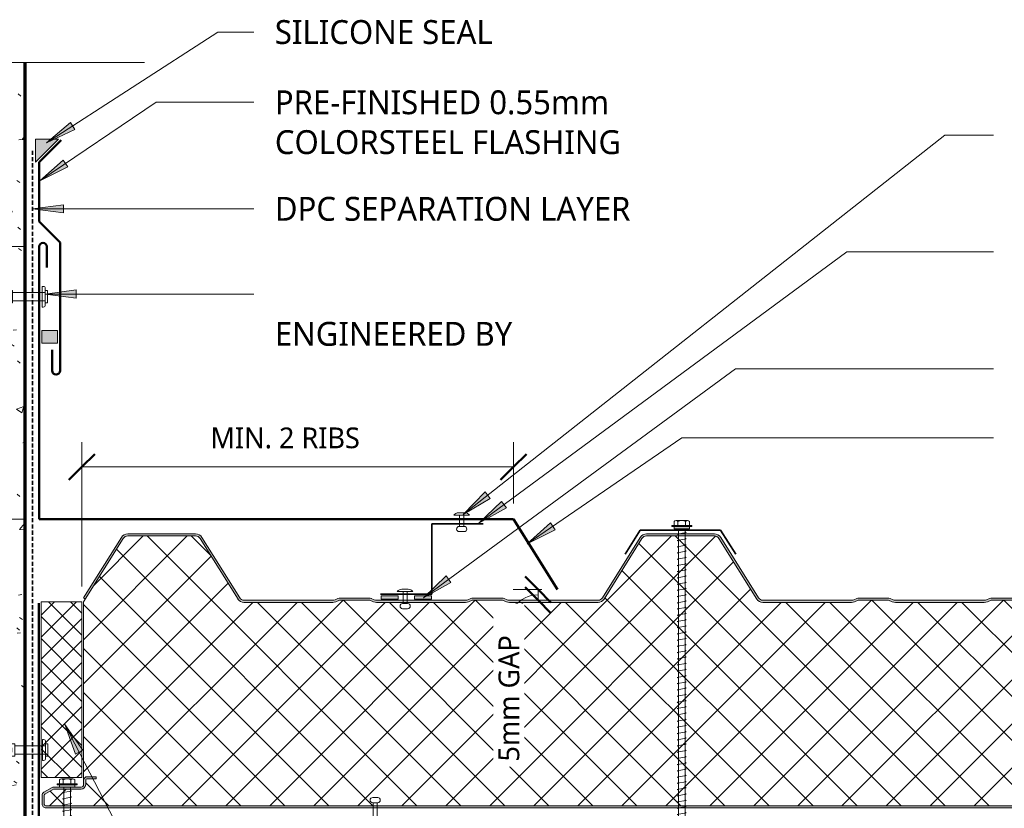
# Model space of a CAD drawing. Header units: millimetres. Extents: x -420 to 969, y -19 to 637.
# Tile 3 of 4: x -180 to 295, y 257 to 637. Entities that reach past the tile are written whole.
import ezdxf

# ---------------------------------------------------------------- set-up
doc = ezdxf.new("R2010")
doc.units = ezdxf.units.MM
doc.linetypes.add('Dash Short', pattern=[3, 2, -1])
for name, color, linetype, lineweight in [('A-ANNO-DIMS', 211, 'Continuous', 9), ('A-ANNO-DIMS-5', 211, 'Continuous', 9), ('A-DETL', 90, 'Continuous', 13), ('A-DETL-GENF', 92, 'Continuous', 13), ('A-DETL-THIN', 151, 'Continuous', 13), ('G-ANNO-TEXT', 231, 'Continuous', 9)]:
    doc.layers.add(name, color=color, linetype=linetype, lineweight=lineweight)
doc.styles.add('Yu Gothic', font='Yu Gothic.ttf', dxfattribs={"height": 11.5})
doc.styles.add('Yu Gothic_1', font='Yu Gothic.ttf', dxfattribs={"height": 10})
doc.dimstyles.new('Diagonal', dxfattribs={"dimscale": 304.8, "dimtxt": 11.609035, "dimasz": 0.04101, "dimexe": 0.03937, "dimexo": 0.024606, "dimgap": 0.024606, "dimtad": 1, "dimdec": 0, "dimzin": 0, "dimdsep": 46, "dimtxsty": 'Yu Gothic_1', "dimblk1": 'OBLIQUE', "dimblk2": 'OBLIQUE', "dimsah": 1, "dimcen": 0.09, "dimazin": 0, "dimtfac": 1, "dimtdec": 4, "dimtix": 1, "dimtmove": 0, "dimatfit": 3, "dimfxl": 1, "dimtvp": 1, "dimtfill": 1, "dimtolj": 1, "dimtzin": 0, "dimarcsym": 2})
doc.dimstyles.new('Diagonal_1', dxfattribs={"dimscale": 304.8, "dimtxt": 11.609035, "dimasz": 0.04101, "dimexe": 0.03937, "dimexo": 0.024606, "dimgap": 0.024606, "dimtad": 1, "dimdec": 0, "dimzin": 0, "dimdsep": 46, "dimtxsty": 'Yu Gothic_1', "dimblk1": 'OBLIQUE', "dimblk2": 'OBLIQUE', "dimsah": 1, "dimcen": 0.09, "dimazin": 0, "dimtfac": 1, "dimtdec": 4, "dimtix": 1, "dimtmove": 2, "dimatfit": 3, "dimfxl": 1, "dimtvp": 1, "dimtfill": 1, "dimtolj": 1, "dimtzin": 0, "dimarcsym": 2})
doc.dimstyles.new('Diagonal_2', dxfattribs={"dimscale": 304.8, "dimtxt": 11.609035, "dimasz": 0.04101, "dimexe": 0.03937, "dimexo": 0.024606, "dimgap": 0.024606, "dimtad": 1, "dimdec": 0, "dimzin": 0, "dimdsep": 46, "dimtxsty": 'Yu Gothic_1', "dimblk1": 'OBLIQUE', "dimblk2": 'OBLIQUE', "dimsah": 1, "dimcen": 0.09, "dimazin": 0, "dimtfac": 1, "dimtdec": 4, "dimtix": 1, "dimtmove": 1, "dimatfit": 3, "dimfxl": 1, "dimtvp": 1, "dimtfill": 1, "dimtolj": 1, "dimtzin": 0, "dimarcsym": 2})

# ---------------------------------------------------------------- blocks, each defined once
blk = doc.blocks.new('Pop Rivets - Rivet-4583285-07  BARGE_PARAPET DETAIL')
at = {"layer": 'A-DETL-GENF'}
for p, q in [((-1.24, 7.93), (1.17, 7.93)), ((1.17, 5.43), (-1.24, 5.43)), ((-1, 5.43), (-1, 0)), ((1, 5.43), (1, 0)), ((3.77, 0), (-3.77, 0)), ((-1.5, -1.16), (1.5, -1.16))]:
    blk.add_line(p, q, dxfattribs=at)
for centre, radius, start, end in [((-1.24, 6.68), 1.25, 90, 270), ((1.17, 6.68), 1.25, 270, 90), ((-1.5, 1.65), 2.8, 216, 270), ((1.5, 1.65), 2.8, 270, 324)]:
    blk.add_arc(centre, radius, start, end, dxfattribs=at)
blk = doc.blocks.new('Metecno RFw 1000 - FLAT FINISH - RFw 1000 100mm - FLAT-4181614-07  BARGE_PARAPET DETAIL')
at = {"layer": 'A-DETL-GENF'}
h = blk.add_hatch(color=256, dxfattribs=at)
h.paths.add_polyline_path([(1018.2, 0), (147.69, 0), (147.69, -1), (1018.41, -1.03), (1018.77, -1.23), (1018.97, -1.59), (1019, -1.8), (1018.97, -6.17), (1018.77, -6.53), (1018.6, -6.65), (1014.54, -9), (1001.2, -9), (1000.63, -9.07), (1000.1, -9.29), (999.51, -9.82), (999.29, -10.1), (999.07, -10.63), (999, -11.2), (998.97, -13.41), (998.77, -13.76), (998.41, -13.97), (998.2, -14), (994, -14), (994, -15), (998.41, -14.97), (998.67, -14.94), (999.1, -14.76), (999.51, -14.43), (999.8, -14), (999.94, -13.67), (1000, -13.2), (1000.04, -10.89), (1000.16, -10.6), (1000.35, -10.35), (1000.6, -10.16), (1000.89, -10.04), (1001.2, -10), (1014.54, -9.97), (1014.79, -9.94), (1015.22, -9.76), (1019.1, -7.52), (1019.47, -7.23), (1019.84, -6.65), (1019.94, -6.43), (1020, -5.96), (1020, -1.8), (1019.9, -1.23), (1019.76, -0.9), (1019.47, -0.53), (1019, -0.2), (1018.6, -0.05), (1018.41, -0.03)])
h.paths.add_polyline_path([(502.86, -99), (502.04, -99), (501.18, -99.11), (500.39, -99.43), (499.69, -99.93), (499.15, -100.6), (480.91, -129.78), (480.5, -130.29), (479.97, -130.67), (479.36, -130.92), (478.71, -131), (446.04, -131), (445.38, -130.92), (444.77, -130.67), (444.25, -130.29), (443.83, -129.78), (425.59, -100.6), (425.05, -99.93), (424.36, -99.43), (423.56, -99.11), (422.71, -99), (379.95, -99), (379.19, -99.07), (378.46, -99.29), (376.68, -100), (362.07, -100), (360.28, -99.29), (359.55, -99.07), (358.79, -99), (315.95, -99), (315.19, -99.07), (314.46, -99.29), (312.68, -100), (298.07, -100), (296.28, -99.29), (295.55, -99.07), (294.79, -99), (252.04, -99), (251.18, -99.11), (250.39, -99.43), (249.69, -99.93), (249.15, -100.6), (230.91, -129.78), (230.5, -130.29), (229.97, -130.67), (229.36, -130.92), (228.71, -131), (196.04, -131), (195.38, -130.92), (194.77, -130.67), (194.25, -130.29), (193.83, -129.78), (175.59, -100.6), (175.05, -99.93), (174.36, -99.43), (173.56, -99.11), (172.71, -99), (147.69, -99), (147.69, -100), (172.71, -100), (173.31, -100.08), (173.87, -100.3), (174.36, -100.66), (174.74, -101.13), (192.98, -130.31), (193.56, -131.01), (194.29, -131.55), (195.13, -131.89), (196.04, -132), (228.71, -132), (229.61, -131.89), (230.45, -131.55), (231.26, -130.92), (231.76, -130.31), (250, -101.13), (250.39, -100.66), (250.87, -100.3), (251.43, -100.08), (252.04, -100), (295.36, -100.05), (296.28, -100.36), (297.88, -100.95), (298.45, -101), (312.86, -100.95), (313.41, -100.79), (315.38, -100.05), (315.95, -100), (359.36, -100.05), (360.28, -100.36), (361.88, -100.95), (362.45, -101), (376.86, -100.95), (377.41, -100.79), (379.38, -100.05), (379.95, -100), (422.71, -100), (423.31, -100.08), (423.87, -100.3), (424.36, -100.66), (424.74, -101.13), (442.98, -130.31), (443.56, -131.01), (444.29, -131.55), (445.13, -131.89), (446.04, -132), (478.71, -132), (479.61, -131.89), (480.5, -131.52), (481.2, -131), (481.76, -130.31), (500, -101.13), (500.39, -100.66), (500.87, -100.3), (501.43, -100.08), (502.04, -100), (545.36, -100.05), (546.28, -100.36), (547.88, -100.95), (548.45, -101), (562.86, -100.95), (563.41, -100.79), (565.38, -100.05), (565.95, -100), (609.36, -100.05), (610.28, -100.36), (611.88, -100.95), (612.45, -101), (626.86, -100.95), (627.41, -100.79), (629.38, -100.05), (629.95, -100), (672.71, -100), (673.31, -100.08), (673.87, -100.3), (674.36, -100.66), (674.74, -101.13), (692.98, -130.31), (693.56, -131.01), (694.29, -131.55), (695.13, -131.89), (696.04, -132), (728.71, -132), (729.61, -131.89), (730.45, -131.55), (731.2, -131), (731.76, -130.31), (750, -101.13), (750.39, -100.66), (750.87, -100.3), (751.43, -100.08), (752.04, -100), (795.36, -100.05), (796.28, -100.36), (797.88, -100.95), (798.45, -101), (812.86, -100.95), (813.41, -100.79), (815.38, -100.05), (815.95, -100), (859.36, -100.05), (860.28, -100.36), (861.88, -100.95), (862.45, -101), (876.86, -100.95), (877.41, -100.79), (879.38, -100.05), (879.95, -100), (922.71, -100), (923.31, -100.08), (923.87, -100.3), (924.36, -100.66), (924.74, -101.13), (942.98, -130.31), (943.56, -131.01), (944.29, -131.55), (945.13, -131.89), (946.04, -132), (978.71, -132), (979.61, -131.89), (980.45, -131.55), (981.19, -131.01), (981.76, -130.31), (1000, -101.13), (999.15, -100.6), (980.91, -129.78), (980.5, -130.29), (979.97, -130.67), (979.36, -130.92), (978.71, -131), (946.04, -131), (945.38, -130.92), (944.77, -130.67), (944.25, -130.29), (943.83, -129.78), (925.59, -100.6), (925.05, -99.93), (924.36, -99.43), (923.56, -99.11), (922.71, -99), (879.95, -99), (879.19, -99.07), (878.46, -99.29), (876.68, -100), (862.07, -100), (860.28, -99.29), (859.55, -99.07), (858.79, -99), (815.95, -99), (815.19, -99.07), (814.46, -99.29), (812.68, -100), (798.07, -100), (796.28, -99.29), (795.55, -99.07), (794.79, -99), (752.04, -99), (751.18, -99.11), (750.39, -99.43), (749.69, -99.93), (749.15, -100.6), (730.91, -129.78), (730.5, -130.29), (729.97, -130.67), (729.36, -130.92), (728.71, -131), (696.04, -131), (695.38, -130.92), (694.77, -130.67), (694.25, -130.29), (693.83, -129.78), (675.59, -100.6), (675.05, -99.93), (674.36, -99.43), (673.56, -99.11), (672.71, -99), (629.95, -99), (629.19, -99.07), (628.46, -99.29), (626.68, -100), (612.07, -100), (610.28, -99.29), (609.55, -99.07), (608.79, -99), (565.95, -99), (565.19, -99.07), (564.46, -99.29), (562.68, -100), (548.07, -100), (546.28, -99.29), (545.55, -99.07), (544.79, -99)])
h = blk.add_hatch(dxfattribs=at)
h.set_pattern_fill('FP_1', color=256, style=0, pattern_type=2)
h.set_pattern_definition([(225, (851.087, 257.553), (10.6066, -10.6066), []), (315, (851.087, 257.553), (10.6066, 10.6066), [])])
h.paths.add_polyline_path([(1007.93, -1), (147.69, -1), (147.69, -99), (172.71, -99), (173.56, -99.11), (174.36, -99.43), (175.05, -99.93), (175.59, -100.6), (193.83, -129.78), (194.25, -130.29), (194.77, -130.67), (195.38, -130.92), (196.04, -131), (228.71, -131), (229.36, -130.92), (229.97, -130.67), (230.5, -130.29), (230.91, -129.78), (249.15, -100.6), (249.69, -99.93), (250.39, -99.43), (251.18, -99.11), (252.04, -99), (294.79, -99), (295.55, -99.07), (296.28, -99.29), (298.07, -100), (312.68, -100), (314.46, -99.29), (315.19, -99.07), (315.95, -99), (358.79, -99), (359.55, -99.07), (360.28, -99.29), (362.07, -100), (376.68, -100), (378.46, -99.29), (379.19, -99.07), (379.95, -99), (422.71, -99), (423.56, -99.11), (424.36, -99.43), (425.05, -99.93), (425.59, -100.6), (443.83, -129.78), (444.25, -130.29), (444.77, -130.67), (445.38, -130.92), (446.04, -131), (478.71, -131), (479.36, -130.92), (479.97, -130.67), (480.5, -130.29), (480.91, -129.78), (499.15, -100.6), (499.69, -99.93), (500.39, -99.43), (501.18, -99.11), (502.04, -99), (544.79, -99), (545.55, -99.07), (546.28, -99.29), (548.07, -100), (562.68, -100), (564.46, -99.29), (565.19, -99.07), (565.95, -99), (608.79, -99), (609.55, -99.07), (610.28, -99.29), (612.07, -100), (626.68, -100), (628.46, -99.29), (629.19, -99.07), (629.95, -99), (672.71, -99), (673.56, -99.11), (674.36, -99.43), (675.05, -99.93), (675.59, -100.6), (693.83, -129.78), (694.25, -130.29), (694.77, -130.67), (695.38, -130.92), (696.04, -131), (728.71, -131), (729.36, -130.92), (729.97, -130.67), (730.5, -130.29), (730.91, -129.78), (749.15, -100.6), (749.69, -99.93), (750.39, -99.43), (751.18, -99.11), (752.04, -99), (794.79, -99), (795.55, -99.07), (796.28, -99.29), (798.07, -100), (812.68, -100), (814.46, -99.29), (815.19, -99.07), (815.95, -99), (858.79, -99), (859.55, -99.07), (860.28, -99.29), (862.07, -100), (876.68, -100), (878.46, -99.29), (879.19, -99.07), (879.95, -99), (922.71, -99), (923.56, -99.11), (924.36, -99.43), (925.05, -99.93), (925.59, -100.6), (943.83, -129.78), (944.25, -130.29), (944.77, -130.67), (945.38, -130.92), (946.04, -131), (978.71, -131), (979.36, -130.92), (979.97, -130.67), (980.5, -130.29), (980.91, -129.78), (1000, -99.24), (1000, -13.2), (999.94, -13.67), (999.76, -14.1), (999.47, -14.47), (999.1, -14.76), (998.67, -14.94), (998.2, -15), (994, -15), (994, -14), (998.41, -13.97), (998.77, -13.76), (998.89, -13.6), (999, -13.2), (999, -11.2), (999.07, -10.63), (999.29, -10.1), (999.64, -9.64), (1000.1, -9.29), (1000.63, -9.07), (1001.2, -9), (1014.54, -9), (1018.77, -6.53), (1018.89, -6.36), (1019, -5.96), (1019, -1.8), (1018.89, -1.4), (1018.6, -1.11), (1018.2, -1)])
for p, q in [((1018.2, 0), (147.69, 0)), ((1018.2, -1), (147.69, -1)), ((1019, -5.96), (1019, -1.8)), ((1020, -5.96), (1020, -1.8)), ((1001.2, -9), (1014.54, -9)), ((1014.54, -9), (1018.6, -6.65)), ((1015.22, -9.76), (1019.1, -7.52)), ((994, -15), (994, -14)), ((994, -14), (998.2, -14)), ((999, -13.2), (999, -11.2)), ((1000, -13.2), (1000, -11.2)), ((1000, -99.24), (1000, -13.2)), ((1001.2, -10), (1004.26, -10)), ((1011.59, -10), (1014.32, -10)), ((998.2, -15), (994, -15)), ((562.68, -100), (564.46, -99.29)), ((565.95, -99), (608.79, -99)), ((610.28, -99.29), (612.07, -100)), ((626.68, -100), (628.46, -99.29)), ((629.95, -99), (672.71, -99)), ((752.04, -99), (794.79, -99)), ((796.28, -99.29), (798.07, -100)), ((812.68, -100), (814.46, -99.29)), ((815.95, -99), (858.79, -99)), ((860.28, -99.29), (862.07, -100)), ((876.68, -100), (878.46, -99.29)), ((879.95, -99), (922.71, -99)), ((980.91, -129.78), (1000, -99.24)), ((548.07, -100), (562.68, -100)), ((548.45, -101), (562.29, -101)), ((563.41, -100.79), (564.84, -100.21)), ((565.95, -100), (608.79, -100)), ((609.91, -100.21), (611.34, -100.79)), ((612.07, -100), (626.68, -100)), ((612.45, -101), (626.29, -101)), ((627.41, -100.79), (628.84, -100.21)), ((629.95, -100), (672.71, -100)), ((674.74, -101.13), (692.98, -130.31)), ((675.59, -100.6), (693.83, -129.78)), ((730.91, -129.78), (749.15, -100.6)), ((731.76, -130.31), (750, -101.13)), ((752.04, -100), (794.79, -100)), ((795.91, -100.21), (797.34, -100.79)), ((798.07, -100), (812.68, -100)), ((798.45, -101), (812.29, -101)), ((813.41, -100.79), (814.84, -100.21)), ((815.95, -100), (858.79, -100)), ((859.91, -100.21), (861.34, -100.79)), ((862.07, -100), (876.68, -100)), ((862.45, -101), (876.29, -101)), ((877.41, -100.79), (878.84, -100.21)), ((879.95, -100), (922.71, -100)), ((924.74, -101.13), (942.98, -130.31)), ((925.59, -100.6), (943.83, -129.78)), ((981.76, -130.31), (1000, -101.13)), ((1000, -101.13), (999.15, -100.6)), ((696.04, -131), (728.71, -131)), ((696.04, -132), (728.71, -132)), ((946.04, -131), (978.71, -131)), ((946.04, -132), (978.71, -132))]:
    blk.add_line(p, q, dxfattribs=at)
for centre, radius, start, end in [((1018.2, -1.8), 1.8, 360, 90), ((1018.2, -1.8), 0.8, 360, 90), ((1018.2, -1.8), 0.8, 360, 30), ((1001.2, -11.2), 2.2, 90, 180), ((1018.2, -5.96), 0.8, 300, 0), ((1018.2, -5.96), 0.8, 330, 0), ((1018.2, -5.96), 1.8, 300, 360), ((998.2, -13.2), 1.8, 270, 360), ((998.2, -13.2), 0.8, 270, 0), ((998.2, -13.2), 0.8, 330, 0), ((1001.2, -11.2), 1.2, 90, 180), ((1014.32, -8.2), 1.8, 270, 300), ((565.95, -103), 4, 90, 111.8014), ((608.79, -103), 4, 68.1986, 90), ((629.95, -103), 4, 90, 111.8014), ((672.71, -102.4), 3.4, 32.0054, 90), ((752.04, -102.4), 3.4, 90, 147.9946), ((794.79, -103), 4, 68.1986, 90), ((815.95, -103), 4, 90, 111.8014), ((858.79, -103), 4, 68.1986, 90), ((879.95, -103), 4, 90, 111.8014), ((922.71, -102.4), 3.4, 32.0054, 90), ((562.29, -98), 3, 270, 291.8014), ((565.95, -103), 3, 90, 111.8014), ((608.79, -103), 3, 68.1986, 90), ((612.45, -98), 3, 248.1986, 270), ((626.29, -98), 3, 270, 291.8014), ((629.95, -103), 3, 90, 111.8014), ((672.71, -102.4), 2.4, 32.0054, 90), ((752.04, -102.4), 2.4, 90, 147.9946), ((794.79, -103), 3, 68.1986, 90), ((798.45, -98), 3, 248.1986, 270), ((812.29, -98), 3, 270, 291.8014), ((815.95, -103), 3, 90, 111.8014), ((858.79, -103), 3, 68.1986, 90), ((862.45, -98), 3, 248.1986, 270), ((876.29, -98), 3, 270, 291.8014), ((879.95, -103), 3, 90, 111.8014), ((922.71, -102.4), 2.4, 32.0054, 90), ((696.04, -128.4), 3.6, 212.0054, 270), ((696.04, -128.4), 2.6, 212.0054, 270), ((728.71, -128.4), 2.6, 270, 327.9946), ((728.71, -128.4), 3.6, 270, 327.9946), ((946.04, -128.4), 3.6, 212.0054, 270), ((946.04, -128.4), 2.6, 212.0054, 270), ((978.71, -128.4), 2.6, 270, 327.9946), ((978.71, -128.4), 3.6, 270, 327.9946)]:
    blk.add_arc(centre, radius, start, end, dxfattribs=at)
blk = doc.blocks.new('TEK Screw - TEK Screw-4903892-07  BARGE_PARAPET DETAIL')
at = {"layer": 'A-DETL-GENF'}
blk.add_hatch(color=256, dxfattribs=at).paths.add_polyline_path([(3.67, 0), (3.67, 1), (-3.67, 1), (-3.67, 0), (0, 0)])
for p, q in [((4.79, 1.5), (-4.79, 1.5)), ((-4.79, 1.5), (-4.79, 1)), ((-3.67, 1), (-4.79, 1)), ((-3.67, 1.5), (-3.67, 3.47)), ((3.67, 1), (-3.67, 1)), ((-3.67, 1), (-3.67, 0)), ((-3.67, 0), (3.67, 0)), ((-2.76, 3.97), (2.76, 3.97)), ((-1.85, 1.5), (-1.85, 3.47)), ((-1.6, 0), (-1.6, -32.45)), ((1.6, -32.45), (1.6, 0)), ((1.85, 1.5), (1.85, 3.47)), ((3.67, 1.5), (3.67, 3.47)), ((4.79, 1), (3.67, 1)), ((3.67, 0), (3.67, 1)), ((4.79, 1), (4.79, 1.5)), ((2.17, -1.91), (-2.17, -2.67)), ((-2.17, -2.67), (-1.6, -3)), ((1.6, -1.58), (2.17, -1.91)), ((1.6, -4.58), (2.17, -4.91)), ((2.17, -4.91), (-2.17, -5.67)), ((-2.17, -5.67), (-1.6, -6)), ((2.17, -7.91), (-2.17, -8.67)), ((-2.17, -8.67), (-1.6, -9)), ((1.6, -7.58), (2.17, -7.91)), ((2.17, -10.91), (-2.17, -11.67)), ((-2.17, -11.67), (-1.6, -12)), ((2.17, -13.91), (-2.17, -14.67)), ((1.6, -10.58), (2.17, -10.91)), ((1.6, -13.58), (2.17, -13.91)), ((-2.17, -14.67), (-1.6, -15)), ((2.17, -16.91), (-2.17, -17.67)), ((-2.17, -17.67), (-1.6, -18)), ((1.6, -16.58), (2.17, -16.91)), ((2.17, -19.91), (-2.17, -20.67)), ((-2.17, -20.67), (-1.6, -21)), ((2.17, -22.91), (-2.17, -23.67)), ((-2.17, -23.67), (-1.6, -24)), ((1.6, -19.58), (2.17, -19.91)), ((1.6, -22.58), (2.17, -22.91)), ((2.17, -25.91), (-2.17, -26.67)), ((-2.17, -26.67), (-1.6, -27)), ((1.6, -25.58), (2.17, -25.91)), ((2.17, -28.91), (-2.17, -29.67)), ((-2.17, -29.67), (-1.6, -30)), ((2.17, -31.91), (-2.17, -32.67)), ((-2.17, -32.67), (-1.6, -33)), ((-1.28, -32.77), (-1.6, -32.45)), ((-1.28, -35.99), (-1.28, -32.77)), ((-1.28, -35.99), (-0.56, -33.11)), ((0, -37.52), (1.28, -32.77)), ((1.28, -32.77), (1.6, -32.45)), ((1.28, -35.99), (1.28, -32.77)), ((1.6, -28.58), (2.17, -28.91)), ((1.6, -31.58), (2.17, -31.91)), ((-1.28, -35.99), (0, -37.52)), ((1.28, -35.99), (0, -37.52))]:
    blk.add_line(p, q, dxfattribs=at)
for centre, radius, start, end in [((-2.76, 2.9), 1.08, 32.3801, 147.6199), ((0, 0.31), 3.67, 59.7274, 120.2726), ((2.76, 2.9), 1.08, 32.3801, 147.6199), ((0.49, -33.65), 1.18, 48.2394, 152.9362)]:
    blk.add_arc(centre, radius, start, end, dxfattribs=at)
blk = doc.blocks.new('Anchor Bolt - ShureDrive - ShureDrive-4757972-07  BARGE_PARAPET DETAIL')
at = {"layer": 'A-DETL-GENF'}
for p, q in [((-4, -4.74), (-3, -4.74)), ((-3, -3.74), (3, -3.74)), ((-3, -4.74), (-3, -3.74)), ((3, -4.74), (-3, -4.74)), ((-2, -20.5), (-2, -4.74)), ((2, -20.5), (2, -4.74)), ((3, -4.74), (3, -3.74)), ((3, -4.74), (4, -4.74)), ((-5, -6.24), (-5, -5.74)), ((-5, -6.24), (5, -6.24)), ((5, -6.24), (5, -5.74)), ((-3, -20.5), (3, -20.5)), ((-3, -20.5), (-3, -45.5)), ((3, -20.5), (3, -45.5)), ((-1, -25.5), (-1, -35.5)), ((1, -25.5), (-1, -25.5)), ((1, -25.5), (1, -35.5)), ((-1, -35.5), (-1, -45.5)), ((1, -45.5), (1, -35.5)), ((-3, -45.5), (3, -45.5))]:
    blk.add_line(p, q, dxfattribs=at)
for centre, start, end in [((-4, -5.74), 90, 180), ((4, -5.74), 360, 90)]:
    blk.add_arc(centre, 1, start, end, dxfattribs=at)
blk = doc.blocks.new('Anchor Bolt - ShureDrive - ShureDrive-4591473-07  BARGE_PARAPET DETAIL')
at = {"layer": 'A-DETL-GENF'}
for p, q in [((-3, -4.61), (3, -4.61)), ((-3, -5.61), (-3, -4.61)), ((3, -5.61), (3, -4.61)), ((-5, -7.11), (-5, -6.61)), ((-5, -7.11), (5, -7.11)), ((-4, -5.61), (-3, -5.61)), ((3, -5.61), (-3, -5.61)), ((-2, -20.5), (-2, -5.61)), ((2, -20.5), (2, -5.61)), ((3, -5.61), (4, -5.61)), ((5, -7.11), (5, -6.61)), ((-3, -20.5), (3, -20.5)), ((-3, -20.5), (-3, -49.48)), ((-1, -21.87), (-1, -31.87)), ((1, -21.87), (-1, -21.87)), ((1, -21.87), (1, -31.87)), ((3, -20.5), (3, -49.48)), ((-1, -31.87), (-1, -49.48)), ((1, -49.48), (1, -31.87)), ((-3, -49.48), (3, -49.48))]:
    blk.add_line(p, q, dxfattribs=at)
for centre, start, end in [((-4, -6.61), 90, 180), ((4, -6.61), 360, 90)]:
    blk.add_arc(centre, 1, start, end, dxfattribs=at)
blk = doc.blocks.new('Pop Rivets - Rivet-3747909-07  BARGE_PARAPET DETAIL')
at = {"layer": 'A-DETL-GENF'}
for p, q in [((-1.24, 13.22), (1.17, 13.22)), ((1.17, 10.72), (-1.24, 10.72)), ((-1, 10.72), (-1, 0)), ((1, 10.72), (1, 0)), ((3.77, 0), (-3.77, 0)), ((-1.5, -1.16), (1.5, -1.16))]:
    blk.add_line(p, q, dxfattribs=at)
for centre, radius, start, end in [((-1.24, 11.97), 1.25, 90, 270), ((1.17, 11.97), 1.25, 270, 90), ((-1.5, 1.65), 2.8, 216, 270), ((1.5, 1.65), 2.8, 270, 324)]:
    blk.add_arc(centre, radius, start, end, dxfattribs=at)
blk = doc.blocks.new('Z Flashing - Z Flashing-4583264-07  BARGE_PARAPET DETAIL')
at = {"layer": 'A-DETL-GENF', "lineweight": 35}
for p, q in [((0, -33.81), (0, 0)), ((24.81, 0), (0, 0)), ((-24.81, -33.81), (0, -33.81))]:
    blk.add_line(p, q, dxfattribs=at)
blk = doc.blocks.new('Pop Rivets - Rivet-4583321-07  BARGE_PARAPET DETAIL')
at = {"layer": 'A-DETL-GENF'}
for p, q in [((-1.24, 8.23), (1.17, 8.23)), ((1.17, 5.73), (-1.24, 5.73)), ((-1, 5.73), (-1, 0)), ((1, 5.73), (1, 0)), ((3.77, 0), (-3.77, 0)), ((-1.5, -1.16), (1.5, -1.16))]:
    blk.add_line(p, q, dxfattribs=at)
for centre, radius, start, end in [((-1.24, 6.98), 1.25, 90, 270), ((1.17, 6.98), 1.25, 270, 90), ((-1.5, 1.65), 2.8, 216, 270), ((1.5, 1.65), 2.8, 270, 324)]:
    blk.add_arc(centre, radius, start, end, dxfattribs=at)
blk = doc.blocks.new('Screw1 - Screw 6-4185320-07  BARGE_PARAPET DETAIL')
at = {"layer": 'A-DETL-GENF'}
blk.add_hatch(color=256, dxfattribs=at).paths.add_polyline_path([(3.67, 0), (3.67, 1), (-3.67, 1), (-3.67, 0)])
for p, q in [((4.79, 1.5), (-4.79, 1.5)), ((-4.79, 1.5), (-4.79, 1)), ((-3.67, 1), (-4.79, 1)), ((-3.67, 1.5), (-3.67, 3.47)), ((3.67, 1), (-3.67, 1)), ((-3.67, 1), (-3.67, 0)), ((-3.67, 0), (3.67, 0)), ((-2.76, 3.97), (2.76, 3.97)), ((-1.85, 1.5), (-1.85, 3.47)), ((-1.6, 0), (-1.6, -167.16)), ((1.6, -167.16), (1.6, 0)), ((1.85, 1.5), (1.85, 3.47)), ((3.67, 1.5), (3.67, 3.47)), ((4.79, 1), (3.67, 1)), ((3.67, 0), (3.67, 1)), ((4.79, 1), (4.79, 1.5)), ((2.17, -1.91), (-2.17, -2.67)), ((-2.17, -2.67), (-1.6, -3)), ((1.6, -1.58), (2.17, -1.91)), ((1.6, -4.58), (2.17, -4.91)), ((2.17, -4.91), (-2.17, -5.67)), ((-2.17, -5.67), (-1.6, -6)), ((2.17, -7.91), (-2.17, -8.67)), ((-2.17, -8.67), (-1.6, -9)), ((1.6, -7.58), (2.17, -7.91)), ((2.17, -10.91), (-2.17, -11.67)), ((-2.17, -11.67), (-1.6, -12)), ((2.17, -13.91), (-2.17, -14.67)), ((1.6, -10.58), (2.17, -10.91)), ((1.6, -13.58), (2.17, -13.91)), ((-2.17, -14.67), (-1.6, -15)), ((2.17, -16.91), (-2.17, -17.67)), ((-2.17, -17.67), (-1.6, -18)), ((1.6, -16.58), (2.17, -16.91)), ((2.17, -19.91), (-2.17, -20.67)), ((-2.17, -20.67), (-1.6, -21)), ((2.17, -22.91), (-2.17, -23.67)), ((-2.17, -23.67), (-1.6, -24)), ((1.6, -19.58), (2.17, -19.91)), ((1.6, -22.58), (2.17, -22.91)), ((2.17, -25.91), (-2.17, -26.67)), ((-2.17, -26.67), (-1.6, -27)), ((1.6, -25.58), (2.17, -25.91)), ((2.17, -28.91), (-2.17, -29.67)), ((-2.17, -29.67), (-1.6, -30)), ((2.17, -31.91), (-2.17, -32.67)), ((-2.17, -32.67), (-1.6, -33)), ((1.6, -28.58), (2.17, -28.91)), ((1.6, -31.58), (2.17, -31.91)), ((2.17, -34.91), (-2.17, -35.67)), ((-2.17, -35.67), (-1.6, -36)), ((2.17, -37.91), (-2.17, -38.67)), ((1.6, -34.58), (2.17, -34.91)), ((1.6, -37.58), (2.17, -37.91)), ((-2.17, -38.67), (-1.6, -39)), ((2.17, -40.91), (-2.17, -41.67)), ((-2.17, -41.67), (-1.6, -42)), ((1.6, -40.58), (2.17, -40.91)), ((2.17, -43.91), (-2.17, -44.67)), ((-2.17, -44.67), (-1.6, -45)), ((2.17, -46.91), (-2.17, -47.67)), ((1.6, -43.58), (2.17, -43.91)), ((1.6, -46.58), (2.17, -46.91)), ((-2.17, -47.67), (-1.6, -48)), ((2.17, -49.91), (-2.17, -50.67)), ((-2.17, -50.67), (-1.6, -51)), ((1.6, -49.58), (2.17, -49.91)), ((2.17, -52.91), (-2.17, -53.67)), ((-2.17, -53.67), (-1.6, -54)), ((2.17, -55.91), (-2.17, -56.67)), ((-2.17, -56.67), (-1.6, -57)), ((1.6, -52.58), (2.17, -52.91)), ((1.6, -55.58), (2.17, -55.91)), ((2.17, -58.91), (-2.17, -59.67)), ((-2.17, -59.67), (-1.6, -60)), ((1.6, -58.58), (2.17, -58.91)), ((1.6, -61.58), (2.17, -61.91)), ((2.17, -61.91), (-2.17, -62.67)), ((-2.17, -62.67), (-1.6, -63)), ((2.17, -64.91), (-2.17, -65.67)), ((-2.17, -65.67), (-1.6, -66)), ((1.6, -64.58), (2.17, -64.91)), ((2.17, -67.91), (-2.17, -68.67)), ((-2.17, -68.67), (-1.6, -69)), ((2.17, -70.91), (-2.17, -71.67)), ((1.6, -67.58), (2.17, -67.91)), ((1.6, -70.58), (2.17, -70.91)), ((-2.17, -71.67), (-1.6, -72)), ((2.17, -73.91), (-2.17, -74.67)), ((-2.17, -74.67), (-1.6, -75)), ((1.6, -73.58), (2.17, -73.91)), ((2.17, -76.91), (-2.17, -77.67)), ((-2.17, -77.67), (-1.6, -78)), ((2.17, -79.91), (-2.17, -80.67)), ((1.6, -76.58), (2.17, -76.91)), ((1.6, -79.58), (2.17, -79.91)), ((-2.17, -80.67), (-1.6, -81)), ((2.17, -82.91), (-2.17, -83.67)), ((-2.17, -83.67), (-1.6, -84)), ((1.6, -82.58), (2.17, -82.91)), ((2.17, -85.91), (-2.17, -86.67)), ((-2.17, -86.67), (-1.6, -87)), ((2.17, -88.91), (-2.17, -89.67)), ((-2.17, -89.67), (-1.6, -90)), ((1.6, -85.58), (2.17, -85.91)), ((1.6, -88.58), (2.17, -88.91)), ((2.17, -91.91), (-2.17, -92.67)), ((-2.17, -92.67), (-1.6, -93)), ((1.6, -91.58), (2.17, -91.91)), ((1.6, -94.58), (2.17, -94.91)), ((2.17, -94.91), (-2.17, -95.67)), ((-2.17, -95.67), (-1.6, -96)), ((2.17, -97.91), (-2.17, -98.67)), ((-2.17, -98.67), (-1.6, -99)), ((1.6, -97.58), (2.17, -97.91)), ((2.17, -100.91), (-2.17, -101.67)), ((-2.17, -101.67), (-1.6, -102)), ((2.17, -103.91), (-2.17, -104.67)), ((1.6, -100.58), (2.17, -100.91)), ((1.6, -103.58), (2.17, -103.91)), ((-2.17, -104.67), (-1.6, -105)), ((2.17, -106.91), (-2.17, -107.67)), ((-2.17, -107.67), (-1.6, -108)), ((1.6, -106.58), (2.17, -106.91)), ((2.17, -109.91), (-2.17, -110.67)), ((-2.17, -110.67), (-1.6, -111)), ((2.17, -112.91), (-2.17, -113.67)), ((-2.17, -113.67), (-1.6, -114)), ((1.6, -109.58), (2.17, -109.91)), ((1.6, -112.58), (2.17, -112.91)), ((2.17, -115.91), (-2.17, -116.67)), ((-2.17, -116.67), (-1.6, -117)), ((1.6, -115.58), (2.17, -115.91)), ((1.6, -118.58), (2.17, -118.91)), ((2.17, -118.91), (-2.17, -119.67)), ((-2.17, -119.67), (-1.6, -120)), ((2.17, -121.91), (-2.17, -122.67)), ((-2.17, -122.67), (-1.6, -123)), ((1.6, -121.58), (2.17, -121.91)), ((2.17, -124.91), (-2.17, -125.67)), ((-2.17, -125.67), (-1.6, -126)), ((2.17, -127.91), (-2.17, -128.67)), ((1.6, -124.58), (2.17, -124.91)), ((1.6, -127.58), (2.17, -127.91)), ((-2.17, -128.67), (-1.6, -129)), ((2.17, -130.91), (-2.17, -131.67)), ((-2.17, -131.67), (-1.6, -132)), ((1.6, -130.58), (2.17, -130.91)), ((2.17, -133.91), (-2.17, -134.67)), ((-2.17, -134.67), (-1.6, -135)), ((2.17, -136.91), (-2.17, -137.67)), ((1.6, -133.58), (2.17, -133.91)), ((1.6, -136.58), (2.17, -136.91)), ((-2.17, -137.67), (-1.6, -138)), ((2.17, -139.91), (-2.17, -140.67)), ((-2.17, -140.67), (-1.6, -141)), ((1.6, -139.58), (2.17, -139.91)), ((2.17, -142.91), (-2.17, -143.67)), ((-2.17, -143.67), (-1.6, -144)), ((2.17, -145.91), (-2.17, -146.67)), ((-2.17, -146.67), (-1.6, -147)), ((1.6, -142.58), (2.17, -142.91)), ((1.6, -145.58), (2.17, -145.91)), ((2.17, -148.91), (-2.17, -149.67)), ((-2.17, -149.67), (-1.6, -150)), ((1.6, -148.58), (2.17, -148.91)), ((1.6, -151.58), (2.17, -151.91)), ((2.17, -151.91), (-2.17, -152.67)), ((-2.17, -152.67), (-1.6, -153)), ((2.17, -154.91), (-2.17, -155.67)), ((-2.17, -155.67), (-1.6, -156)), ((1.6, -154.58), (2.17, -154.91)), ((2.17, -157.91), (-2.17, -158.67)), ((-2.17, -158.67), (-1.6, -159)), ((2.17, -160.91), (-2.17, -161.67)), ((1.6, -157.58), (2.17, -157.91)), ((1.6, -160.58), (2.17, -160.91)), ((-2.17, -161.67), (-1.6, -162)), ((2.17, -163.91), (-2.17, -164.67)), ((-2.17, -164.67), (-1.6, -165)), ((0, -169.07), (1.6, -165.11)), ((1.6, -163.58), (2.17, -163.91)), ((-1.6, -167.16), (0, -169.07)), ((1.6, -167.16), (0, -169.07))]:
    blk.add_line(p, q, dxfattribs=at)
for centre, radius, start, end in [((-2.76, 2.9), 1.08, 32.3801, 147.6199), ((0, 0.31), 3.67, 59.7274, 120.2726), ((2.76, 2.9), 1.08, 32.3801, 147.6199), ((0.08, -169.79), 3.11, 74.3059, 122.4975)]:
    blk.add_arc(centre, radius, start, end, dxfattribs=at)
blk = doc.blocks.new('Break Line _M_ - Break Line _M_-4757336-07  BARGE_PARAPET DETAIL')
at = {"layer": 'A-DETL-GENF'}
for p, q in [((7.5, 15), (-7.5, -15)), ((15, 0), (7.5, 15)), ((-15, 0), (-153.89, 0)), ((-7.5, -15), (-15, 0)), ((146.81, 0), (15, 0))]:
    blk.add_line(p, q, dxfattribs=at)
blk = doc.blocks.new('DIMBLOCK1-07  BARGE_PARAPET DETAIL')
at = {"layer": 'A-ANNO-DIMS-5', "lineweight": 50}
for p, q in [((-237.04, 527.95), (-243.29, 534.2)), ((-237.04, 527.95), (-230.79, 521.7)), ((-237.04, 396.7), (-243.29, 402.95)), ((-237.04, 396.7), (-230.79, 390.45))]:
    blk.add_line(p, q, dxfattribs=at)
at = {"layer": 'A-ANNO-DIMS-5'}
for p, q in [((-237.04, 527.95), (-249.04, 527.95)), ((-237.04, 396.7), (-237.04, 527.95)), ((-237.04, 527.95), (-177.77, 527.95)), ((-237.04, 396.7), (-249.04, 396.7)), ((-237.04, 396.7), (-177.77, 396.7))]:
    blk.add_line(p, q, dxfattribs=at)
at = {"layer": 'A-ANNO-DIMS-5', "color": 0, "insert": (-256.07, 423.23), "char_height": 10, "width": 93.8283, "attachment_point": 1, "rotation": 90, "line_spacing_factor": 1.024327, "style": 'Yu Gothic_1', "bg_fill": 3, "box_fill_scale": 1.25, "bg_fill_color": 9, "bg_fill_true_color": 13158600, "bg_fill_transparency": 0}
blk.add_mtext('MIN. 125mm', dxfattribs=at)
blk = doc.blocks.new('_Oblique')
at = {"color": 0, "linetype": 'ByBlock', "lineweight": -2}
blk.add_line((-0.5, -0.5), (0.5, 0.5), dxfattribs=at)
blk = doc.blocks.new('DIMBLOCK2-07  BARGE_PARAPET DETAIL')
at = {"layer": 'A-ANNO-DIMS-5'}
for p, q in [((-149.74, 421.77), (-149.74, 433.77)), ((58.2, 421.77), (58.2, 433.77)), ((-149.74, 421.77), (58.2, 421.77)), ((-149.74, 421.77), (-149.74, 364.26)), ((58.2, 421.77), (58.2, 404.2))]:
    blk.add_line(p, q, dxfattribs=at)
at = {"layer": 'A-ANNO-DIMS-5', "lineweight": 50}
for p, q in [((-149.74, 421.77), (-143.49, 428.02)), ((58.2, 421.77), (64.45, 428.02)), ((-149.74, 421.77), (-155.99, 415.52)), ((58.2, 421.77), (51.95, 415.52))]:
    blk.add_line(p, q, dxfattribs=at)
at = {"layer": 'A-ANNO-DIMS-5', "color": 0, "insert": (-87.76, 440.81), "char_height": 10, "width": 89.5261, "attachment_point": 1, "line_spacing_factor": 1.024327, "style": 'Yu Gothic_1', "bg_fill": 3, "box_fill_scale": 1.25, "bg_fill_color": 9, "bg_fill_true_color": 13158600, "bg_fill_transparency": 0}
blk.add_mtext('MIN. 2 RIBS', dxfattribs=at)
blk = doc.blocks.new('DIMBLOCK3-07  BARGE_PARAPET DETAIL')
at = {"layer": 'A-ANNO-DIMS-5', "lineweight": 50}
for p, q in [((70.07, 362.78), (63.82, 369.03)), ((70.07, 357.55), (63.82, 363.8)), ((70.07, 362.78), (76.32, 356.53)), ((70.07, 357.55), (76.32, 351.3))]:
    blk.add_line(p, q, dxfattribs=at)
at = {"layer": 'A-ANNO-DIMS-5'}
for p, q in [((70.07, 362.78), (58.07, 362.78)), ((70.07, 362.78), (70.07, 357.55)), ((70.07, 362.78), (71.9, 362.78)), ((70.07, 357.55), (58.07, 357.55)), ((70.07, 357.55), (71.41, 357.55))]:
    blk.add_line(p, q, dxfattribs=at)
blk.add_ellipse((70.07, 341.13), major_axis=(0, 19.04), ratio=0.842142, start_param=0, end_param=1.570796, dxfattribs=at)
at = {"layer": 'A-ANNO-DIMS-5', "color": 0, "insert": (51.03, 279.84), "char_height": 10, "width": 73.5467, "attachment_point": 1, "rotation": 90, "line_spacing_factor": 1.024327, "style": 'Yu Gothic_1', "bg_fill": 3, "box_fill_scale": 1.25, "bg_fill_color": 9, "bg_fill_true_color": 13158600, "bg_fill_transparency": 0}
blk.add_mtext('5mm GAP', dxfattribs=at)

msp = doc.modelspace()

# ---------------------------------------------------------------- hatches: boundary and pattern name
at = {"layer": 'A-DETL-GENF'}
h = msp.add_hatch(dxfattribs=at)
h.set_pattern_fill('FP_3', color=9, style=0, pattern_type=2)
h.set_pattern_definition([(50, (0, 0), (36.4365, -3.1877), [3.81, -41.91]), (355, (0, 0), (-7.0485, 38.2117), [3.048, -33.528]), (100.451, (3.036, -0.266), (29.3886, 35.023), [3.238, -35.618]), (46.184, (0, 10.16), (54.216, -8.4084), [5.715, -62.865]), (96.636, (4.52, 9.46), (47.4805, 49.4854), [4.857, -53.427]), (351.184, (0, 10.16), (47.481, 49.4846), [4.572, -50.292]), (21, (5.08, 7.62), (30.3226, -20.4528), [3.81, -41.91]), (326, (5.08, 7.62), (12.3607, 36.8379), [3.048, -33.528]), (71.451, (7.607, 5.916), (42.6833, 16.3839), [3.238, -35.618]), (37.5, (0, 0), (0.61807, 16.91082), [1.676, -31.445, 1.676, -32.36, -33.655]), (37.5, (0, 0), (0.61807, 16.91082), [-67.158, 1.676, -31.979]), (7.5, (0, 0), (13.36414, 20.0358), [1.676, -17.729, 1.676, -30.683, -12.827]), (7.5, (0, 0), (13.36414, 20.0358), [-51.765, 1.676, -11.151]), (327.5, (-11.328, 0), (27.11816, -1.14606), [1.676, -11.024, 1.676, -37.948, -52.578]), (327.5, (-11.328, 0), (27.11816, -1.14606), [-52.324, 1.676, -50.902]), (317.5, (-16.408, 0), (29.6258, 5.0851), [1.676, -14.834, 1.676, -24.638, -37.338]), (317.5, (-16.408, 0), (29.6258, 5.0851), [-42.824, 1.676, -35.662])])
h.paths.add_polyline_path([(-374.6, 19.09), (-177.1, 19.09), (-177.1, 616.7), (-258.48, 616.7), (-265.98, 631.7), (-280.98, 601.7), (-288.48, 616.7), (-374.6, 616.7), (-374.6, 299.9)])
for points in [[(-172.12, 568.63), (-160.99, 579.76), (-172.12, 579.76), (-172.12, 571.9)], [(-161.56, 481.43), (-161.56, 487.6), (-169.09, 487.6), (-169.09, 481.43)], [(2.65, 358.07), (2.65, 359.72), (-5.59, 359.72), (-5.59, 358.07)], [(18.73, 358.07), (18.73, 359.72), (10.49, 359.72), (10.49, 358.07), (11.52, 358.07)]]:
    msp.add_hatch(color=9, dxfattribs=at).paths.add_polyline_path(points)
h = msp.add_hatch(dxfattribs=at)
h.set_pattern_fill('FP_2', color=9, style=0, pattern_type=2)
h.set_pattern_definition([(45, (0, 0), (-5.3033, 5.3033), []), (135, (0, 0), (-5.3033, -5.3033), [])])
h.paths.add_polyline_path([(-156.84, 272.14), (-149.74, 272.14), (-149.74, 356.76), (-169.34, 356.76), (-169.34, 272.14)])
at = {"layer": 'G-ANNO-TEXT'}
for points in [[(-166.75, 577.92), (-153.09, 584.42), (-155.23, 587.73)], [(-170.01, 559.61), (-156.48, 566.37), (-158.69, 569.65)], [(-173.61, 546.16), (-158.61, 544.18), (-158.61, 548.13)], [(-167.48, 505.11), (-152.48, 503.14), (-152.48, 507.09)], [(41.62, 394.71), (54.86, 402.03), (52.52, 405.21)], [(64.9, 384.73), (78.39, 391.57), (76.16, 394.83)], [(-158.03, 297.67), (-152.85, 283.45), (-149.35, 285.28)]]:
    msp.add_hatch(color=7, dxfattribs=at).paths.add_polyline_path(points)

# ---------------------------------------------------------------- linework, layer by layer
at = {"layer": 'A-DETL', "lineweight": 70}
msp.add_line((-177.1, 19.09), (-177.1, 616.7), dxfattribs=at)
at = {"layer": 'A-DETL'}
for p, q in [((-172.12, 579.76), (-172.12, 571.9)), ((-172.12, 568.63), (-160.99, 579.76)), ((-160.99, 579.76), (-172.12, 579.76)), ((-172.12, 571.9), (-172.12, 568.63)), ((-161.56, 487.6), (-169.09, 487.6)), ((-169.09, 487.6), (-169.09, 481.43)), ((-161.56, 481.43), (-161.56, 487.6)), ((-169.09, 481.43), (-161.56, 481.43)), ((-149.74, 356.76), (-169.34, 356.76)), ((-169.34, 356.76), (-169.34, 272.14)), ((-149.74, 272.14), (-149.74, 356.76)), ((-169.34, 272.14), (-149.74, 272.14))]:
    msp.add_line(p, q, dxfattribs=at)
at = {"layer": 'A-DETL', "lineweight": 50}
for p, q in [((-170.27, 568.7), (-159.79, 579.18)), ((-170.27, 540.01), (-170.27, 568.7)), ((-160.27, 530.01), (-170.27, 540.01)), ((-170.27, 527.95), (-170.27, 396.7)), ((-166.67, 527.95), (-166.67, 517.95)), ((-160.27, 468.23), (-160.27, 530.01)), ((-164.11, 468.23), (-164.11, 478.23)), ((-170.27, 396.7), (58.2, 396.7)), ((58.2, 396.7), (79.4, 362.78)), ((-170.43, 251.11), (-170.43, 356.11))]:
    msp.add_line(p, q, dxfattribs=at)
at = {"layer": 'A-DETL', "linetype": 'Dash Short', "lineweight": 35}
msp.add_line((-173.48, 95.13), (-173.48, 575.13), dxfattribs=at)
at = {"layer": 'A-DETL', "lineweight": 35}
for p, q in [((119.38, 391.35), (112.1, 379.71)), ((119.38, 391.35), (158.05, 391.35)), ((158.05, 391.35), (165.33, 379.71))]:
    msp.add_line(p, q, dxfattribs=at)
at = {"layer": 'A-DETL', "lineweight": 50}
for centre, radius, start, end in [((-168.47, 527.95), 1.8, 0, 180), ((-162.19, 468.23), 1.92, 180, 0)]:
    msp.add_arc(centre, radius, start, end, dxfattribs=at)
at = {"layer": 'A-DETL-THIN'}
for p, q in [((2.65, 359.72), (-5.59, 359.72)), ((-5.59, 359.72), (-5.59, 358.07)), ((-5.59, 358.07), (2.65, 358.07)), ((2.65, 358.07), (2.65, 359.72)), ((10.49, 359.72), (10.49, 358.07)), ((18.73, 359.72), (10.49, 359.72)), ((10.49, 358.07), (18.73, 358.07)), ((18.73, 358.07), (18.73, 359.72))]:
    msp.add_line(p, q, dxfattribs=at)
at = {"layer": 'G-ANNO-TEXT', "color": 7}
for p, q in [((-166.75, 577.92), (-84.27, 631.34)), ((-84.27, 631.34), (-66.9, 631.34)), ((-170.01, 559.61), (-113.95, 597.49)), ((-113.95, 597.49), (-66.9, 597.49)), ((-155.23, 587.73), (-166.75, 577.92)), ((-166.75, 577.92), (-153.09, 584.42)), ((-153.09, 584.42), (-155.23, 587.73)), ((266.05, 581.63), (289.54, 581.63)), ((-158.69, 569.65), (-170.01, 559.61)), ((-156.48, 566.37), (-158.69, 569.65)), ((-170.01, 559.61), (-156.48, 566.37)), ((-158.61, 548.13), (-173.61, 546.16)), ((-173.61, 546.16), (-158.61, 544.18)), ((-173.61, 546.16), (-66.9, 546.16)), ((-158.61, 544.18), (-158.61, 548.13)), ((41.62, 394.71), (218.85, 525.45)), ((218.85, 525.45), (289.54, 525.45)), ((-152.48, 507.09), (-167.48, 505.11)), ((-167.48, 505.11), (-152.48, 503.14)), ((-167.48, 505.11), (-66.9, 505.11)), ((-152.48, 503.14), (-152.48, 507.09)), ((165.26, 469.03), (289.54, 469.03)), ((64.9, 384.73), (139.41, 435.77)), ((139.41, 435.77), (289.54, 435.77)), ((52.52, 405.21), (41.62, 394.71)), ((54.86, 402.03), (52.52, 405.21)), ((41.62, 394.71), (54.86, 402.03)), ((76.16, 394.83), (64.9, 384.73)), ((78.39, 391.57), (76.16, 394.83)), ((64.9, 384.73), (78.39, 391.57)), ((-158.03, 297.67), (-152.85, 283.45)), ((-149.35, 285.28), (-158.03, 297.67)), ((-158.03, 297.67), (-43.78, 78.43)), ((-152.85, 283.45), (-149.35, 285.28))]:
    msp.add_line(p, q, dxfattribs=at)

# ---------------------------------------------------------------- block references
at = {"layer": 'A-DETL-GENF'}
for name, p, rotation in [('Break Line _M_ - Break Line _M_-4757336-07  BARGE_PARAPET DETAIL', (-273.48, 616.7), 180), ('Anchor Bolt - ShureDrive - ShureDrive-4757972-07  BARGE_PARAPET DETAIL', (-162.62, 503.79), 269.9999999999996), ('Pop Rivets - Rivet-4583285-07  BARGE_PARAPET DETAIL', (33.27, 398.56), 179.9905019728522), ('Metecno RFw 1000 - FLAT FINISH - RFw 1000 100mm - FLAT-4181614-07  BARGE_PARAPET DETAIL', (851.09, 257.55), 180), ('Pop Rivets - Rivet-4583321-07  BARGE_PARAPET DETAIL', (6.02, 361.72), 179.9905019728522), ('Anchor Bolt - ShureDrive - ShureDrive-4591473-07  BARGE_PARAPET DETAIL', (-161.6, 285.42), 269.9999999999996)]:
    msp.add_blockref(name, p, dxfattribs=dict(at, rotation=rotation))
at = {"layer": 'A-DETL-GENF', "lineweight": 35, "rotation": 179.9905019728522}
msp.add_blockref('Z Flashing - Z Flashing-4583264-07  BARGE_PARAPET DETAIL', (18.9, 360.5), dxfattribs=at)
at = {"layer": 'A-DETL-GENF'}
for name, p in [('Screw1 - Screw 6-4185320-07  BARGE_PARAPET DETAIL', (139.34, 392.05)), ('TEK Screw - TEK Screw-4903892-07  BARGE_PARAPET DETAIL', (-156.84, 267.55)), ('Pop Rivets - Rivet-3747909-07  BARGE_PARAPET DETAIL', (-8.36, 249.29))]:
    msp.add_blockref(name, p, dxfattribs=at)

# ---------------------------------------------------------------- texts
at = {"layer": 'G-ANNO-TEXT', "color": 7, "char_height": 11.5, "attachment_point": 1, "style": 'Yu Gothic', "bg_fill": 3, "box_fill_scale": 1.25, "bg_fill_color": 9, "bg_fill_true_color": 13158600, "bg_fill_transparency": 0}
for s, insert, width in [('SILICONE SEAL', (-56.74, 637.09), 133.0801), ('PRE-FINISHED 0.55mm ', (-56.74, 603.24), 204.4303), ('COLORSTEEL FLASHING', (-56.74, 584.05), 212.848), ('DPC SEPARATION LAYER', (-56.74, 551.91), 218.8607)]:
    msp.add_mtext(s, dxfattribs=dict(at, insert=insert, width=width))

# ---------------------------------------------------------------- next in the draw order: texts
at = {"layer": 'G-ANNO-TEXT', "color": 7, "insert": (-56.74, 491.68), "char_height": 11.5, "width": 148.713, "attachment_point": 1, "style": 'Yu Gothic', "bg_fill": 3, "box_fill_scale": 1.25, "bg_fill_color": 9, "bg_fill_true_color": 13158600, "bg_fill_transparency": 0}
msp.add_mtext('ENGINEERED BY ', dxfattribs=at)

# ---------------------------------------------------------------- next in the draw order: dimensions: what is measured, and where the dimension line sits
at = {"layer": 'A-ANNO-DIMS'}
dim = msp.add_linear_dim(base=(-237.04, 527.95), p1=(-170.27, 396.7), p2=(-170.27, 527.95), angle=90, text='MIN. 125mm', dimstyle='Diagonal', override={"dimpost": '<>', "dimfxl": 131.25}, dxfattribs=at)
dim.commit()
dim.dimension.update_dxf_attribs({"geometry": 'DIMBLOCK1-07  BARGE_PARAPET DETAIL', "text_midpoint": (-249.54, 462.33)})
dim = msp.add_linear_dim(base=(58.2, 421.77), p1=(-149.74, 356.76), p2=(58.2, 396.7), text='MIN. 2 RIBS', dimstyle='Diagonal_1', override={"dimpost": '<>', "dimfxl": 211.741161}, dxfattribs=at)
dim.commit()
dim.dimension.update_dxf_attribs({"geometry": 'DIMBLOCK2-07  BARGE_PARAPET DETAIL', "text_midpoint": (-43, 434.14), "dimtype": 160})

# ---------------------------------------------------------------- next in the draw order: hatches: boundary and pattern name
at = {"layer": 'G-ANNO-TEXT'}
for points in [[(33.99, 398.9), (47, 406.63), (44.56, 409.73)], [(14.82, 358.8), (28.09, 366.07), (25.75, 369.26)]]:
    msp.add_hatch(color=7, dxfattribs=at).paths.add_polyline_path(points)

# ---------------------------------------------------------------- next in the draw order: linework, layer by layer
at = {"layer": 'G-ANNO-TEXT', "color": 7}
for p, q in [((33.99, 398.9), (266.05, 581.63)), ((44.56, 409.73), (33.99, 398.9)), ((47, 406.63), (44.56, 409.73)), ((33.99, 398.9), (47, 406.63)), ((25.75, 369.26), (14.82, 358.8)), ((14.82, 358.8), (28.09, 366.07)), ((28.09, 366.07), (25.75, 369.26))]:
    msp.add_line(p, q, dxfattribs=at)

# ---------------------------------------------------------------- next in the draw order: dimensions: what is measured, and where the dimension line sits
at = {"layer": 'A-ANNO-DIMS'}
dim = msp.add_linear_dim(base=(70.07, 357.55), p1=(79.4, 362.78), p2=(78.91, 357.55), angle=90, text='5mm GAP', dimstyle='Diagonal_2', override={"dimpost": '<>', "dimfxl": 5.251844}, dxfattribs=at)
dim.commit()
dim.dimension.update_dxf_attribs({"geometry": 'DIMBLOCK3-07  BARGE_PARAPET DETAIL', "text_midpoint": (57.7, 316.61), "dimtype": 160, "text_rotation": 90})

# ---------------------------------------------------------------- next in the draw order: linework, layer by layer
at = {"layer": 'G-ANNO-TEXT', "color": 7}
msp.add_line((14.82, 358.8), (165.26, 469.03), dxfattribs=at)

doc.saveas('drawing.dxf')
